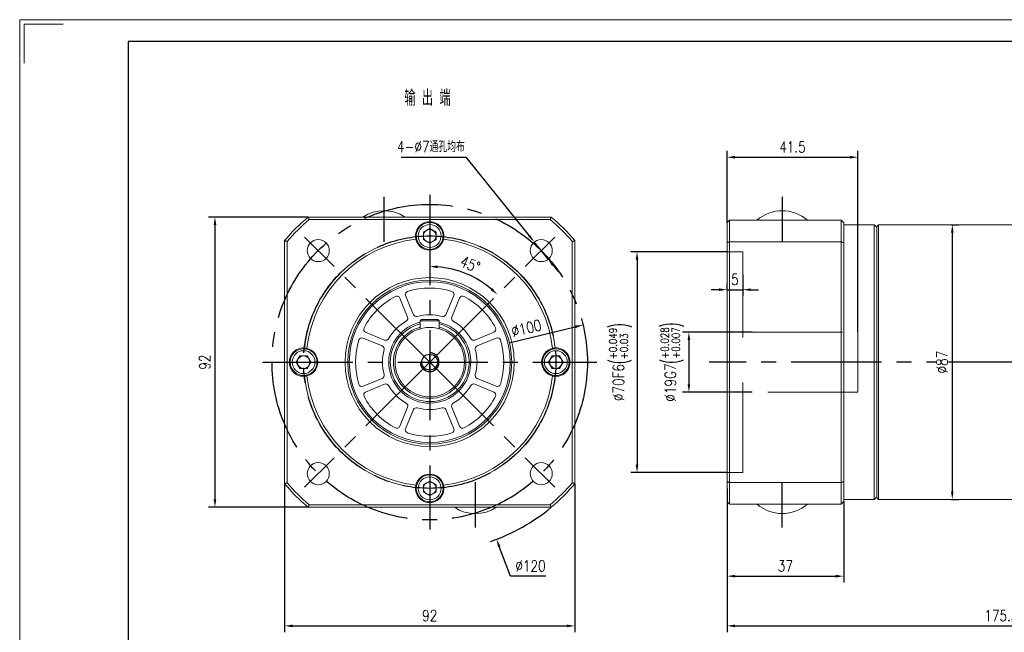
# Model space of a CAD drawing. Header units: millimetres. Extents: x 0 to 578, y 0 to 409.
# Tile 2 of 3: x 0 to 312, y 214 to 409. Entities that reach past the tile are written whole.
import ezdxf

# ---------------------------------------------------------------- set-up
doc = ezdxf.new("R2010")
doc.units = ezdxf.units.MM
doc.header["$LTSCALE"] = 1.5
doc.header["$PDSIZE"] = -1
doc.linetypes.add('CENTER2', pattern=[28.575, 19.05, -3.175, 3.175, -3.175])
doc.linetypes.add('DASHED2', pattern=[9.525, 6.35, -3.175])
for name, color, linetype in [('1轮廓实线层', 7, 'Continuous'), ('3中心线层', 1, 'CENTER2'), ('4虚线层', 6, 'DASHED2'), ('7标注层', 4, 'Continuous')]:
    doc.layers.add(name, color=color, linetype=linetype)
doc.layers.add('图框_外框线', color=7, linetype='Continuous', lineweight=18)
doc.styles.get("Standard").update_dxf_attribs({"font": 'isocp.shx', "width": 0.707, "bigfont": 'hztxt.shx'})
doc.styles.add('TH_GBDIM', font='romans.shx', dxfattribs={"width": 0.8, "bigfont": 'gbcbig.shx'})
doc.dimstyles.new('TH_GBDIM', dxfattribs={"dimtxt": 3.5, "dimasz": 2.5, "dimexe": 2, "dimexo": 0, "dimgap": 1.5, "dimtad": 1, "dimdec": 1, "dimdsep": 46, "dimtxsty": 'TH_GBDIM', "dimcen": 2.5, "dimclrd": 130, "dimclre": 130, "dimclrt": 3, "dimadec": 0, "dimazin": 2, "dimtfac": 0.714286, "dimtdec": 1, "dimtmove": 0, "dimatfit": 3, "dimfxl": 1, "dimtzin": 0, "dimlwd": -1, "dimlwe": -1, "dimarcsym": 0})

# ---------------------------------------------------------------- blocks, each defined once
blk = doc.blocks.new('*D9')
at = {"layer": '7标注层', "color": 130}
for p, q in [((232.28, 309.48), (210.2, 309.48)), ((212.2, 306.98), (212.2, 292.98)), ((232.28, 290.48), (210.2, 290.48))]:
    blk.add_line(p, q, dxfattribs=at)
for points in [[(212.61, 306.98), (211.78, 306.98), (212.2, 309.48)], [(211.78, 292.98), (212.61, 292.98), (212.2, 290.48)]]:
    blk.add_solid(points, dxfattribs=at)
at = {"layer": 'Defpoints', "color": 0}
for p in [(232.28, 309.48), (212.2, 290.48), (232.28, 290.48)]:
    blk.add_point(p, dxfattribs=at)
at = {"layer": '7标注层', "color": 3, "insert": (206.9, 299.98), "char_height": 3.5, "attachment_point": 5, "rotation": 90, "style": 'TH_GBDIM'}
blk.add_mtext('{\\A1;{%%c19}{}{G7\\H0.7143x;{\\H2x;\\W0.5;(}\\S+0.028^ +0.007;{\\H2x;\\W0.5;)}}}', dxfattribs=at)
blk = doc.blocks.new('*D10')
at = {"layer": '7标注层', "color": 130}
for p, q in [((224.28, 334.98), (193.75, 334.98)), ((195.75, 332.48), (195.75, 267.48)), ((224.28, 264.98), (193.75, 264.98))]:
    blk.add_line(p, q, dxfattribs=at)
for points in [[(196.16, 332.48), (195.33, 332.48), (195.75, 334.98)], [(195.33, 267.48), (196.16, 267.48), (195.75, 264.98)]]:
    blk.add_solid(points, dxfattribs=at)
at = {"layer": 'Defpoints', "color": 0}
for p in [(224.28, 334.98), (195.75, 264.98), (224.28, 264.98)]:
    blk.add_point(p, dxfattribs=at)
at = {"layer": '7标注层', "color": 3, "insert": (190.45, 299.98), "char_height": 3.5, "attachment_point": 5, "rotation": 90, "style": 'TH_GBDIM'}
blk.add_mtext('{\\A1;{%%c70}{}{F6\\H0.7143x;{\\H2x;\\W0.5;(}\\S+0.049^ +0.03;{\\H2x;\\W0.5;)}}}', dxfattribs=at)
blk = doc.blocks.new('*D11')
at = {"layer": '7标注层', "color": 130}
for p, q in [((224.28, 322.79), (224.28, 324.95)), ((229.28, 327.79), (229.28, 320.95)), ((221.78, 322.95), (219.28, 322.95)), ((224.28, 322.95), (229.28, 322.95)), ((231.78, 322.95), (234.28, 322.95))]:
    blk.add_line(p, q, dxfattribs=at)
for points in [[(221.78, 322.53), (221.78, 323.36), (224.28, 322.95)], [(231.78, 323.36), (231.78, 322.53), (229.28, 322.95)]]:
    blk.add_solid(points, dxfattribs=at)
at = {"layer": 'Defpoints', "color": 0}
for p in [(229.28, 327.79), (224.28, 322.79), (229.28, 322.95)]:
    blk.add_point(p, dxfattribs=at)
at = {"layer": '7标注层', "color": 3, "insert": (226.78, 326.2), "char_height": 3.5, "attachment_point": 5, "style": 'TH_GBDIM'}
blk.add_mtext('5', dxfattribs=at)
blk = doc.blocks.new('*D12')
at = {"layer": '7标注层', "color": 130}
for p, q in [((224.28, 344.18), (224.28, 366.93)), ((265.78, 309.48), (265.78, 366.93)), ((226.78, 364.93), (263.28, 364.93))]:
    blk.add_line(p, q, dxfattribs=at)
for points in [[(226.78, 365.34), (226.78, 364.51), (224.28, 364.93)], [(263.28, 364.51), (263.28, 365.34), (265.78, 364.93)]]:
    blk.add_solid(points, dxfattribs=at)
at = {"layer": 'Defpoints', "color": 0}
for p in [(265.78, 364.93), (224.28, 344.18), (265.78, 309.48)]:
    blk.add_point(p, dxfattribs=at)
at = {"layer": '7标注层', "color": 3, "insert": (245.03, 368.18), "char_height": 3.5, "attachment_point": 5, "style": 'TH_GBDIM'}
blk.add_mtext('41.5', dxfattribs=at)
blk = doc.blocks.new('*D13')
at = {"layer": '7标注层', "color": 130}
for p, q in [((224.28, 259.98), (224.28, 214.38)), ((398.28, 257.32), (398.28, 214.38)), ((226.78, 216.38), (395.78, 216.38))]:
    blk.add_line(p, q, dxfattribs=at)
for points in [[(226.78, 216.8), (226.78, 215.96), (224.28, 216.38)], [(395.78, 215.96), (395.78, 216.8), (398.28, 216.38)]]:
    blk.add_solid(points, dxfattribs=at)
at = {"layer": 'Defpoints', "color": 0}
for p in [(224.28, 259.98), (398.28, 257.32), (398.28, 216.38)]:
    blk.add_point(p, dxfattribs=at)
at = {"layer": '7标注层', "color": 3, "insert": (311.28, 219.63), "char_height": 3.5, "attachment_point": 5, "style": 'TH_GBDIM'}
blk.add_mtext('{175.5}{}{}', dxfattribs=at)
blk = doc.blocks.new('*D19')
at = {"layer": '7标注层', "color": 130}
for p, q in [((84.01, 261.46), (84.01, 214.38)), ((176.01, 261.46), (176.01, 214.38)), ((86.51, 216.38), (173.51, 216.38))]:
    blk.add_line(p, q, dxfattribs=at)
for points in [[(86.51, 216.8), (86.51, 215.96), (84.01, 216.38)], [(173.51, 215.96), (173.51, 216.8), (176.01, 216.38)]]:
    blk.add_solid(points, dxfattribs=at)
at = {"layer": 'Defpoints', "color": 0}
for p in [(84.01, 261.46), (176.01, 261.46), (176.01, 216.38)]:
    blk.add_point(p, dxfattribs=at)
at = {"layer": '7标注层', "color": 3, "insert": (130.01, 219.63), "char_height": 3.5, "attachment_point": 5, "style": 'TH_GBDIM'}
blk.add_mtext('92', dxfattribs=at)
blk = doc.blocks.new('*D20')
at = {"layer": '7标注层', "color": 130}
for p, q in [((91.49, 345.98), (59.92, 345.98)), ((61.92, 343.48), (61.92, 256.48)), ((91.49, 253.98), (59.92, 253.98))]:
    blk.add_line(p, q, dxfattribs=at)
for points in [[(62.34, 343.48), (61.5, 343.48), (61.92, 345.98)], [(61.5, 256.48), (62.34, 256.48), (61.92, 253.98)]]:
    blk.add_solid(points, dxfattribs=at)
at = {"layer": 'Defpoints', "color": 0}
for p in [(91.49, 345.98), (61.92, 253.98), (91.49, 253.98)]:
    blk.add_point(p, dxfattribs=at)
at = {"layer": '7标注层', "color": 3, "insert": (58.67, 299.98), "char_height": 3.5, "attachment_point": 5, "rotation": 90, "style": 'TH_GBDIM'}
blk.add_mtext('92', dxfattribs=at)
blk = doc.blocks.new('*D21')
at = {"color": 130}
blk.add_arc((130.01, 299.98), 30.32, 49.7259, 85.2741, dxfattribs=at)
for points in [[(132.52, 330.61), (132.49, 329.78), (130.01, 330.3)], [(149.32, 322.8), (149.89, 323.42), (151.45, 321.42)]]:
    blk.add_solid(points, dxfattribs=at)
at = {"layer": 'Defpoints', "color": 0}
for p in [(130.01, 352.98), (168.71, 338.68), (145.17, 326.24), (130.01, 299.98), (130.01, 246.98)]:
    blk.add_point(p, dxfattribs=at)
at = {"color": 3, "insert": (142.85, 330.99), "char_height": 3.5, "attachment_point": 5, "rotation": 337.5, "style": 'TH_GBDIM'}
blk.add_mtext('45%%d', dxfattribs=at)
blk = doc.blocks.new('*D22')
at = {"layer": '7标注层', "color": 130}
for p, q in [((224.28, 259.98), (224.28, 230.14)), ((261.28, 255.78), (261.28, 230.14)), ((226.78, 232.14), (258.78, 232.14))]:
    blk.add_line(p, q, dxfattribs=at)
for points in [[(226.78, 232.56), (226.78, 231.72), (224.28, 232.14)], [(258.78, 231.72), (258.78, 232.56), (261.28, 232.14)]]:
    blk.add_solid(points, dxfattribs=at)
at = {"layer": 'Defpoints', "color": 0}
for p in [(224.28, 259.98), (261.28, 255.78), (261.28, 232.14)]:
    blk.add_point(p, dxfattribs=at)
at = {"layer": '7标注层', "color": 3, "insert": (242.78, 235.39), "char_height": 3.5, "attachment_point": 5, "style": 'TH_GBDIM'}
blk.add_mtext('37', dxfattribs=at)
blk = doc.blocks.new('*D32')
at = {"layer": '7标注层', "color": 130}
for p, q in [((120.95, 364.93), (141.43, 364.93)), ((141.43, 364.93), (161.59, 340)), ((167.56, 332.61), (163.16, 338.06)), ((169.14, 330.67), (170.71, 328.73))]:
    blk.add_line(p, q, dxfattribs=at)
for points in [[(161.27, 339.74), (161.91, 340.26), (163.16, 338.06)], [(169.46, 330.93), (168.81, 330.41), (167.56, 332.61)]]:
    blk.add_solid(points, dxfattribs=at)
at = {"layer": 'Defpoints', "color": 0}
for p in [(163.16, 338.06), (167.56, 332.61)]:
    blk.add_point(p, dxfattribs=at)
at = {"layer": '7标注层', "color": 3, "insert": (130.39, 368.29), "char_height": 3.5, "attachment_point": 5, "style": 'TH_GBDIM'}
blk.add_mtext('{4-∅7通孔均布}{}{}', dxfattribs=at)
blk = doc.blocks.new('*D35')
at = {"layer": '7标注层', "color": 130}
for p, q in [((127.51, 299.98), (132.51, 299.98)), ((130.01, 297.48), (130.01, 302.48)), ((155.6, 232.14), (152.07, 241.5)), ((166.82, 232.14), (155.6, 232.14))]:
    blk.add_line(p, q, dxfattribs=at)
blk.add_arc((130.01, 299.98), 60, 288.7588, 309.9445, dxfattribs=at)
blk.add_solid([(152.46, 241.65), (151.68, 241.35), (151.19, 243.84)], dxfattribs=at)
at = {"layer": 'Defpoints', "color": 0}
for p in [(108.83, 356.12), (151.19, 243.84)]:
    blk.add_point(p, dxfattribs=at)
at = {"layer": '7标注层', "color": 3, "insert": (161.97, 235.39), "char_height": 3.5, "attachment_point": 5, "style": 'TH_GBDIM'}
blk.add_mtext('∅120', dxfattribs=at)
blk = doc.blocks.new('*D36')
at = {"layer": '7标注层', "color": 130}
blk.add_line((155.23, 306.09), (176.17, 311.17), dxfattribs=at)
blk.add_solid([(176.27, 310.77), (176.07, 311.58), (178.6, 311.76)], dxfattribs=at)
at = {"layer": 'Defpoints', "color": 0}
for p in [(178.6, 311.76), (81.42, 288.2)]:
    blk.add_point(p, dxfattribs=at)
at = {"layer": '7标注层', "color": 3, "insert": (160.65, 310.75), "char_height": 3.5, "attachment_point": 5, "rotation": 13.631, "style": 'TH_GBDIM'}
blk.add_mtext('∅100', dxfattribs=at)
blk = doc.blocks.new('*D39')
at = {"layer": '7标注层', "color": 130}
for p, q in [((295.37, 343.48), (297.71, 343.48)), ((295.71, 340.98), (295.71, 258.98)), ((295.37, 256.48), (297.71, 256.48))]:
    blk.add_line(p, q, dxfattribs=at)
for points in [[(296.13, 340.98), (295.29, 340.98), (295.71, 343.48)], [(295.29, 258.98), (296.13, 258.98), (295.71, 256.48)]]:
    blk.add_solid(points, dxfattribs=at)
at = {"layer": 'Defpoints', "color": 0}
for p in [(295.37, 343.48), (295.37, 256.48), (295.71, 256.48)]:
    blk.add_point(p, dxfattribs=at)
at = {"layer": '7标注层', "color": 3, "insert": (292.46, 299.98), "char_height": 3.5, "attachment_point": 5, "rotation": 90, "style": 'TH_GBDIM'}
blk.add_mtext('{%%c87}{}{}', dxfattribs=at)

msp = doc.modelspace()

# ---------------------------------------------------------------- linework, layer by layer
at = {"color": 7, "linetype": 'Continuous', "lineweight": 15}
for p, q in [((91.485379, 345.978819), (168.53082, 345.978819)), ((168.238977, 345.17882), (91.777222, 345.17882)), ((224.283231, 337.84173), (224.283231, 344.178818)), ((225.08323, 344.978816), (225.08323, 338.136386)), ((260.483233, 344.978816), (225.08323, 344.978816)), ((260.483233, 338.136386), (260.483233, 344.978816)), ((261.283232, 344.178818), (261.283232, 337.84173)), ((270.983232, 299.978818), (270.983232, 343.478817)), ((272.283232, 343.478817), (272.283232, 316.625547)), ((128.008099, 341.13352), (130.0081, 342.288218)), ((128.008099, 338.824119), (128.008099, 341.13352)), ((130.0081, 342.288218), (132.0081, 341.13352)), ((132.0081, 341.13352), (132.0081, 338.824119)), ((271.783231, 316.434206), (271.783231, 342.97882)), ((84.008099, 261.456098), (84.008099, 338.501539)), ((84.808098, 338.209696), (84.808098, 261.747941)), ((130.0081, 337.669417), (128.008099, 338.824119)), ((132.0081, 338.824119), (130.0081, 337.669417)), ((175.208101, 261.747941), (175.208101, 338.209696)), ((176.0081, 338.501539), (176.0081, 261.456098)), ((224.283231, 262.115907), (224.283231, 337.84173)), ((225.08323, 338.136386), (260.483233, 338.136386)), ((225.08323, 338.136386), (225.08323, 261.821251)), ((260.483233, 261.821251), (260.483233, 338.136386)), ((261.283232, 337.84173), (261.283232, 262.115907)), ((123.009309, 314.262268), (120.507927, 320.301139)), ((122.355686, 321.066506), (124.857068, 315.027634)), ((135.159131, 315.027634), (137.660514, 321.066506)), ((139.508272, 320.301139), (137.00689, 314.262268)), ((271.783231, 256.978817), (271.783231, 316.434206)), ((272.283232, 316.625547), (272.283232, 256.47882)), ((127.4081, 313.478818), (127.0081, 313.078818)), ((127.0081, 313.078818), (127.0081, 310.561824)), ((133.0081, 313.078818), (127.0081, 313.078818)), ((127.4081, 313.478818), (132.6081, 313.478818)), ((132.6081, 313.478818), (133.0081, 313.078818)), ((133.0081, 313.078818), (133.0081, 310.561824)), ((109.685779, 309.478992), (115.72465, 306.977609)), ((144.291549, 306.977609), (150.330421, 309.478992)), ((114.959283, 305.12985), (108.920412, 307.631232)), ((151.095787, 307.631232), (145.056916, 305.12985)), ((87.6987, 299.978819), (88.853398, 301.978818)), ((88.853398, 297.978818), (87.6987, 299.978819)), ((88.853398, 301.978818), (91.162799, 301.978818)), ((91.162799, 301.978818), (92.317501, 299.978819)), ((92.317501, 299.978819), (91.162799, 297.978818)), ((167.698698, 299.978819), (168.8534, 301.978818)), ((168.8534, 297.978818), (167.698698, 299.978819)), ((168.8534, 301.978818), (171.162801, 301.978818)), ((171.162801, 301.978818), (172.317499, 299.978819)), ((172.317499, 299.978819), (171.162801, 297.978818)), ((270.983232, 256.47882), (270.983232, 299.978818)), ((91.162799, 297.978818), (88.853398, 297.978818)), ((171.162801, 297.978818), (168.8534, 297.978818)), ((108.920412, 292.326405), (114.959283, 294.827787)), ((145.056916, 294.827787), (151.095787, 292.326405)), ((115.72465, 292.980028), (109.685779, 290.478646)), ((150.330421, 290.478646), (144.291549, 292.980028)), ((120.507927, 279.656498), (123.009309, 285.695368)), ((124.857068, 284.930002), (122.355686, 278.891131)), ((137.660514, 278.891131), (135.159131, 284.930002)), ((137.00689, 285.695368), (139.508272, 279.656498)), ((128.008099, 261.133518), (130.0081, 262.28822)), ((130.0081, 262.28822), (132.0081, 261.133518)), ((128.008099, 258.824117), (128.008099, 261.133518)), ((132.0081, 261.133518), (132.0081, 258.824117)), ((224.283231, 255.778819), (224.283231, 262.115907)), ((260.483233, 261.821251), (225.08323, 261.821251)), ((225.08323, 261.821251), (225.08323, 254.978817)), ((260.483233, 254.978817), (260.483233, 261.821251)), ((261.283232, 262.115907), (261.283232, 255.778819)), ((130.0081, 257.669419), (128.008099, 258.824117)), ((132.0081, 258.824117), (130.0081, 257.669419)), ((168.53082, 253.978819), (91.485379, 253.978819)), ((91.777222, 254.778817), (168.238977, 254.778817)), ((225.08323, 254.978817), (260.483233, 254.978817))]:
    msp.add_line(p, q, dxfattribs=at)
for centre, radius in [((130.0081, 339.978818), 4.25), ((130.0081, 339.978818), 3.625), ((94.65276, 335.334157), 3.5), ((165.363439, 335.334157), 3.5), ((130.0081, 299.978818), 26.8), ((130.0081, 299.978818), 26), ((130.0081, 299.978818), 25.5), ((130.0081, 299.978818), 11), ((90.0081, 299.978818), 4.25), ((90.0081, 299.978818), 3.625), ((170.0081, 299.978818), 4.25), ((170.0081, 299.978818), 3.625), ((94.65276, 264.623479), 3.5), ((165.363439, 264.623479), 3.5), ((130.0081, 259.978818), 4.25), ((130.0081, 259.978818), 3.625)]:
    msp.add_circle(centre, radius, dxfattribs=at)
msp.add_circle((130.0081, 299.978818), 2.5)
for centre, radius, start, end in [((115.5081, 335.812152), 12.166667, 56.68008063, 123.31991937), ((241.783233, 335.812152), 12.166667, 48.88790956, 131.11209044), ((130.0081, 299.978818), 60, 129.94450519, 140.05549481), ((130.0081, 299.978818), 59.2, 130.22507172, 139.77492828), ((130.0081, 339.978818), 4.5, 356.77541041, 183.22458959), ((130.0081, 299.978818), 59.2, 40.22507172, 49.77492828), ((130.0081, 299.978818), 60, 39.94450519, 50.05549481), ((130.0081, 339.978818), 2, 120, 180), ((130.0081, 339.978818), 2, 60, 120), ((130.0081, 339.978818), 2, 0, 60), ((130.0081, 299.978818), 40, 96.44917918, 173.55082082), ((130.0081, 299.978818), 39.2, 96.41084048, 173.58915952), ((130.0081, 339.978818), 4.5, 193.42957493, 346.57042507), ((130.0081, 339.978818), 2, 180, 240), ((130.0081, 339.978818), 2, 240, 300), ((130.0081, 339.978818), 2, 300, 0), ((130.0081, 299.978818), 39.2, 6.41084048, 83.58915952), ((130.0081, 299.978818), 40, 6.44917918, 83.55082082), ((123.279565, 321.449189), 1, 107.40031109, 202.5), ((130.0081, 299.978818), 23.5, 72.59968891, 107.40031109), ((136.736634, 321.449189), 1, 337.5, 72.59968891), ((130.0081, 299.978818), 23.5, 117.59968891, 152.40031109), ((119.584047, 319.918456), 1, 22.5, 117.59968891), ((140.432152, 319.918456), 1, 62.40031109, 157.5), ((130.0081, 299.978818), 23.5, 27.59968891, 62.40031109), ((130.0081, 299.978818), 15, 119.68075578, 150.31924422), ((130.0081, 299.978818), 13, 103.3423638, 180), ((130.0081, 299.978818), 13, 180, 76.6576362), ((122.085429, 313.879584), 1, 299.68075578, 22.5), ((125.780947, 315.410318), 1, 202.5, 285.31924422), ((130.0081, 299.978818), 15, 74.68075578, 105.31924422), ((134.235252, 315.410318), 1, 254.68075578, 337.5), ((137.93077, 313.879584), 1, 157.5, 240.31924422), ((130.0081, 299.978818), 15, 29.68075578, 60.31924422), ((110.068462, 310.402871), 1, 152.40031109, 247.5), ((130.0081, 299.978818), 12.5, 103.88654036, 180), ((130.0081, 299.978818), 12.5, 180, 76.11345964), ((130.0081, 299.978818), 11.5, 180, 74.87833469), ((130.0081, 299.978818), 11.5, 105.12166531, 180), ((149.947737, 310.402871), 1, 292.5, 27.59968891), ((130.0081, 299.978818), 23.5, 162.59968891, 197.40031109), ((108.537729, 306.707353), 1, 67.5, 162.59968891), ((116.107333, 307.901489), 1, 247.5, 330.31924422), ((143.908866, 307.901489), 1, 209.68075578, 292.5), ((151.47847, 306.707353), 1, 17.40031109, 112.5), ((130.0081, 299.978818), 23.5, 342.59968891, 17.40031109), ((90.0081, 299.978818), 4.5, 86.77541041, 273.22458959), ((90.0081, 299.978818), 4.5, 283.42957493, 76.57042507), ((114.5766, 304.205971), 1, 344.68075578, 67.5), ((130.0081, 299.978818), 15, 164.68075578, 195.31924422), ((145.439599, 304.205971), 1, 112.5, 195.31924422), ((130.0081, 299.978818), 15, 344.68075578, 15.31924422), ((170.0081, 299.978818), 4.5, 103.42957493, 256.57042507), ((170.0081, 299.978818), 4.5, 266.77541041, 93.22458959), ((90.0081, 299.978818), 2, 150, 210), ((90.0081, 299.978818), 2, 90, 150), ((90.0081, 299.978818), 2, 30, 90), ((90.0081, 299.978818), 2, 330, 30), ((170.0081, 299.978818), 2, 150, 210), ((170.0081, 299.978818), 2, 90, 150), ((170.0081, 299.978818), 2, 30, 90), ((170.0081, 299.978818), 2, 330, 30), ((90.0081, 299.978818), 2, 210, 270), ((90.0081, 299.978818), 2, 270, 330), ((170.0081, 299.978818), 2, 210, 270), ((170.0081, 299.978818), 2, 270, 330), ((130.0081, 299.978818), 40, 186.44917918, 263.55082082), ((130.0081, 299.978818), 39.2, 186.41084048, 263.58915952), ((114.5766, 295.751666), 1, 292.5, 15.31924422), ((130.0081, 299.978818), 39.2, 276.41084048, 353.58915952), ((130.0081, 299.978818), 40, 276.44917918, 353.55082082), ((145.439599, 295.751666), 1, 164.68075578, 247.5), ((108.537729, 293.250284), 1, 197.40031109, 292.5), ((110.068462, 289.554766), 1, 112.5, 207.59968891), ((116.107333, 292.056148), 1, 29.68075578, 112.5), ((130.0081, 299.978818), 15, 209.68075578, 240.31924422), ((130.0081, 299.978818), 15, 299.68075578, 330.31924422), ((143.908866, 292.056148), 1, 67.5, 150.31924422), ((149.947737, 289.554766), 1, 332.40031109, 67.5), ((151.47847, 293.250284), 1, 247.5, 342.59968891), ((130.0081, 299.978818), 23.5, 207.59968891, 242.40031109), ((130.0081, 299.978818), 23.5, 297.59968891, 332.40031109), ((122.085429, 286.078052), 1, 337.5, 60.31924422), ((125.780947, 284.547319), 1, 74.68075578, 157.5), ((130.0081, 299.978818), 15, 254.68075578, 285.31924422), ((134.235252, 284.547319), 1, 22.5, 105.31924422), ((137.93077, 286.078052), 1, 119.68075578, 202.5), ((119.584047, 280.039181), 1, 242.40031109, 337.5), ((123.279565, 278.508448), 1, 157.5, 252.59968891), ((136.736634, 278.508448), 1, 287.40031109, 22.5), ((140.432152, 280.039181), 1, 202.5, 297.59968891), ((130.0081, 299.978818), 23.5, 252.59968891, 287.40031109), ((130.0081, 259.978818), 4.5, 13.42957493, 166.57042507), ((130.0081, 299.978818), 60, 219.94450519, 230.05549481), ((130.0081, 299.978818), 59.2, 220.22507172, 229.77492828), ((130.0081, 259.978818), 4.5, 176.77541041, 3.22458959), ((130.0081, 259.978818), 2, 120, 180), ((130.0081, 259.978818), 2, 180, 240), ((130.0081, 259.978818), 2, 60, 120), ((130.0081, 259.978818), 2, 0, 60), ((130.0081, 259.978818), 2, 300, 0), ((130.0081, 299.978818), 59.2, 310.22507172, 319.77492828), ((130.0081, 299.978818), 60, 309.94450519, 320.05549481), ((130.0081, 259.978818), 2, 240, 300), ((144.5081, 264.145485), 12.166667, 236.68008063, 303.31991937), ((241.783233, 264.145485), 12.166667, 228.88790956, 311.11209044)]:
    msp.add_arc(centre, radius, start, end, dxfattribs=at)
at = {"color": 4}
msp.add_arc((130.0081, 299.978818), 3, 180, 90, dxfattribs=at)
at = {"color": 7, "linetype": 'Continuous', "lineweight": 15}
for points in [[(91.485379, 345.978819), (91.777222, 345.17882)], [(168.53082, 345.978819), (168.238977, 345.17882)], [(225.08323, 344.978816), (224.283231, 344.178818)], [(261.283232, 344.178818), (260.483233, 344.978816)], [(270.983232, 343.478817), (261.283232, 343.478817)], [(271.783231, 342.678819), (270.983232, 343.478817)], [(272.283232, 343.478817), (271.783231, 342.97882)], [(315.783232, 343.478817), (272.283232, 343.478817)], [(84.808098, 338.209696), (84.008099, 338.501539)], [(125.515224, 339.725692), (125.631147, 338.933695)], [(134.385052, 338.933695), (134.500975, 339.725692)], [(176.0081, 338.501539), (175.208101, 338.209696)], [(225.08323, 338.136386), (224.283231, 337.84173)], [(261.283232, 337.84173), (260.483233, 338.136386)], [(91.053223, 304.355771), (90.261223, 304.471694)], [(169.754976, 304.471694), (168.962976, 304.355771)], [(90.261223, 295.485943), (91.053223, 295.601866)], [(168.962976, 295.601866), (169.754976, 295.485943)], [(84.808098, 261.747941), (84.008099, 261.456098)], [(125.631147, 261.023942), (125.515224, 260.231942)], [(134.500975, 260.231942), (134.385052, 261.023942)], [(176.0081, 261.456098), (175.208101, 261.747941)], [(225.08323, 261.821251), (224.283231, 262.115907)], [(261.283232, 262.115907), (260.483233, 261.821251)], [(261.283232, 256.47882), (270.983232, 256.47882)], [(270.983232, 256.47882), (271.783231, 257.278818)], [(271.783231, 256.978817), (272.283232, 256.47882)], [(272.283232, 256.47882), (315.783232, 256.47882)], [(91.777222, 254.778817), (91.485379, 253.978819)], [(168.238977, 254.778817), (168.53082, 253.978819)], [(224.283231, 255.778819), (225.08323, 254.978817)], [(261.283232, 255.778819), (260.483233, 254.978817)]]:
    msp.add_open_spline(points, degree=1, dxfattribs=at)
for points, knots in [([(271.783231, 316.816378), (271.754521, 316.617559), (271.70893, 316.30184), (271.763154, 315.950066), (271.783231, 315.819816)], [0, 0, 0, 0, 0.6297356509, 1, 1, 1, 1]), ([(271.783231, 260.738704), (271.754521, 260.623156), (271.70893, 260.43967), (271.763154, 260.356654), (271.783231, 260.325916)], [0, 0, 0, 0, 0.6297348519, 1, 1, 1, 1])]:
    msp.add_open_spline(points, degree=3, knots=knots, dxfattribs=at)
at = {"layer": '3中心线层'}
for p, q in [((130.0081, 352.978818), (130.0081, 246.978818)), ((130.0081, 299.978818), (90.349498, 339.63742)), ((130.0081, 299.978818), (169.666702, 339.63742)), ((77.0081, 299.978818), (183.0081, 299.978818)), ((130.0081, 299.978818), (90.349498, 260.320216)), ((130.0081, 299.978818), (169.666702, 260.320216)), ((401.815331, 299.978818), (218.577953, 299.978818))]:
    msp.add_line(p, q, dxfattribs=at)
at = {"layer": '3中心线层', "ltscale": 0.5}
for p, q in [((115.508098, 352.351622), (115.508098, 337.177094)), ((241.783231, 352.351622), (241.783231, 337.177094)), ((144.508101, 247.606015), (144.508101, 262.780543)), ((241.783231, 247.606015), (241.783231, 262.780543))]:
    msp.add_line(p, q, dxfattribs=at)
at = {"layer": '3中心线层'}
for radius in [50, 40]:
    msp.add_circle((130.0081, 299.978818), radius, dxfattribs=at)
at = {"layer": '4虚线层', "lineweight": 15, "ltscale": 3}
for p, q in [((224.283231, 334.978819), (229.283233, 334.978819)), ((229.283233, 264.978818), (229.283233, 334.978819)), ((232.283233, 309.478818), (265.783234, 309.478818)), ((265.783234, 290.478818), (265.783234, 309.478818)), ((265.783234, 290.478818), (232.283233, 290.478818)), ((229.283233, 264.978818), (224.283231, 264.978818))]:
    msp.add_line(p, q, dxfattribs=at)
at = {"layer": '图框_外框线', "color": 3}
msp.add_lwpolyline([(0, 0), (577.70103, 0), (577.70103, 408.517157), (0, 408.517157)], close=True, dxfattribs=at)
msp.add_lwpolyline([(1.375479, 394.762371), (1.375479, 407.141678), (13.754786, 407.141678)], dxfattribs=at)
at = {"layer": '图框_外框线', "color": 3, "lineweight": 25}
msp.add_lwpolyline([(34.386966, 6.877393), (570.823637, 6.877393), (570.823637, 401.639764), (34.386966, 401.639764)], close=True, dxfattribs=at)

# ---------------------------------------------------------------- texts
at = {"color": 3, "insert": (121.989632, 386.216518), "char_height": 5, "width": 20.39929401, "attachment_point": 1}
msp.add_mtext('输 出 端', dxfattribs=at)

# ---------------------------------------------------------------- dimensions: what is measured, and where the dimension line sits
dim = msp.add_angular_dim_2l(base=(145.167202, 326.235153), line1=((130.0081, 299.978818), (168.710022, 338.680741)), line2=((130.0081, 352.978818), (130.0081, 246.978818)), dimstyle='TH_GBDIM')
dim.commit()
dim.dimension.update_dxf_attribs({"geometry": '*D21', "text_midpoint": (142.854095, 330.991795)})
at = {"layer": '7标注层'}
dim = msp.add_diameter_dim_2p(p1=(167.56447, 332.61286), p2=(163.162407, 338.055455), text='{4-<>通孔均布}{}{}', dimstyle='TH_GBDIM', override={"dimgap": 1.5, "dimtad": 1, "dimtih": 0, "dimtoh": 1, "dimdec": 1, "dimlfac": 1, "dimse1": 0, "dimse2": 0, "dimsd1": 0, "dimsd2": 0, "dimtix": 0, "dimtofl": 1, "dimatfit": 3}, dxfattribs=at)
dim.commit()
dim.dimension.update_dxf_attribs({"geometry": '*D32', "text_midpoint": (130.386498, 364.925275), "dimtype": 163})
for base, p1, p2, picture, middle in [((265.78323, 364.925275), (224.283231, 344.178818), (265.78323, 309.478818), '*D12', (245.033231, 364.925275)), ((229.283233, 322.947996), (224.283231, 322.793729), (229.283233, 327.793731), '*D11', (226.783232, 322.947996)), ((176.0081, 216.378856), (84.0081, 261.456098), (176.0081, 261.456098), '*D19', (130.008101, 216.378856)), ((261.283232, 232.140273), (224.283231, 259.978818), (261.283232, 255.778819), '*D22', (242.783232, 232.140273))]:
    dim = msp.add_linear_dim(base=base, p1=p1, p2=p2, dimstyle='TH_GBDIM', override={"dimexo": 0, "dimgap": 1.5, "dimtad": 1, "dimjust": 0, "dimdec": 5, "dimlfac": 1, "dimse1": 0, "dimse2": 0, "dimsd1": 0, "dimsd2": 0}, dxfattribs=at)
    dim.commit()
    dim.dimension.update_dxf_attribs({"geometry": picture, "text_midpoint": middle, "dimtype": 160})
for p1, p2, override, picture, middle in [((108.830201, 356.117011), (151.185998, 243.840626), {"dimtih": 1, "dimtoh": 1, "dimtofl": 0}, '*D35', (161.966574, 232.140273)), ((81.416411, 288.19545), (178.599788, 311.762187), {"dimgap": 1.5, "dimtad": 1, "dimtih": 0, "dimtoh": 0, "dimdec": 1, "dimlfac": 1, "dimse1": 0, "dimse2": 0, "dimsd1": 0, "dimsd2": 0, "dimtix": 0}, '*D36', (161.416299, 307.595231))]:
    dim = msp.add_diameter_dim_2p(p1=p1, p2=p2, dimstyle='TH_GBDIM', override=override, dxfattribs=at)
    dim.commit()
    dim.dimension.update_dxf_attribs({"geometry": picture, "text_midpoint": middle, "dimtype": 163})
dim = msp.add_linear_dim(base=(61.918367, 253.978818), p1=(91.485379, 345.978819), p2=(91.485379, 253.978818), angle=90, dimstyle='TH_GBDIM', override={"dimexo": 0, "dimgap": 1.5, "dimtad": 1, "dimjust": 0, "dimdec": 5, "dimlfac": 1, "dimse1": 0, "dimse2": 0, "dimsd1": 0, "dimsd2": 0}, dxfattribs=at)
dim.commit()
dim.dimension.update_dxf_attribs({"geometry": '*D20', "text_midpoint": (58.668367, 299.978819)})
dim = msp.add_linear_dim(base=(195.748156, 264.97882), p1=(224.283231, 334.978819), p2=(224.283231, 264.97882), angle=90, text='{\\A1;{%%c<>}{}{F6\\H0.7143x;{\\H2x;\\W0.5;(}\\S+0.049^ +0.03;{\\H2x;\\W0.5;)}}}', dimstyle='TH_GBDIM', override={"dimexo": 0, "dimgap": 1.5, "dimtad": 1, "dimjust": 0, "dimdec": 5, "dimlfac": 1, "dimse1": 0, "dimse2": 0, "dimsd1": 0, "dimsd2": 0, "dimtp": 0.049, "dimtm": -0.03, "dimtdec": 3, "dimtzin": 8}, dxfattribs=at)
dim.commit()
dim.dimension.update_dxf_attribs({"geometry": '*D10', "text_midpoint": (190.44808, 299.978819)})
dim = msp.add_linear_dim(base=(212.196236, 290.478818), p1=(232.283233, 309.478818), p2=(232.283233, 290.478818), angle=90, text='{\\A1;{%%c<>}{}{G7\\H0.7143x;{\\H2x;\\W0.5;(}\\S+0.028^ +0.007;{\\H2x;\\W0.5;)}}}', dimstyle='TH_GBDIM', override={"dimdec": 5, "dimtp": 0.028, "dimtm": -0.007, "dimtdec": 3, "dimtzin": 8}, dxfattribs=at)
dim.commit()
dim.dimension.update_dxf_attribs({"geometry": '*D9', "text_midpoint": (212.196236, 299.978818), "dimtype": 160})
dim = msp.add_linear_dim(base=(398.283233, 216.378856), p1=(224.283231, 259.978818), p2=(398.283233, 257.320789), text='{175.5}{}{}', dimstyle='TH_GBDIM', override={"dimexo": 0, "dimgap": 1.5, "dimtad": 1, "dimjust": 0, "dimdec": 5, "dimlfac": 1, "dimse1": 0, "dimse2": 0, "dimsd1": 0, "dimsd2": 0}, dxfattribs=at)
dim.commit()
dim.dimension.update_dxf_attribs({"geometry": '*D13', "text_midpoint": (311.283232, 219.628856)})

# ---------------------------------------------------------------- next in the draw order: wipeouts: each hides what was drawn before it
msp.add_wipeout([(294.411514, 296.045485), (290.511514, 296.045485), (290.511514, 303.912152), (294.411514, 303.912152)]).dxf.layer = '1轮廓实线层'

# ---------------------------------------------------------------- next in the draw order: dimensions: what is measured, and where the dimension line sits
dim = msp.add_linear_dim(base=(295.711514, 256.47882), p1=(295.365099, 343.478817), p2=(295.365099, 256.47882), angle=90, text='{%%c<>}{}{}', dimstyle='TH_GBDIM', override={"dimexo": 0, "dimgap": 1.5, "dimtad": 1, "dimjust": 0, "dimdec": 1, "dimlfac": 1, "dimse1": 0, "dimse2": 0, "dimsd1": 0, "dimsd2": 0}, dxfattribs=at)
dim.commit()
dim.dimension.update_dxf_attribs({"geometry": '*D39', "text_midpoint": (295.711514, 299.978818), "dimtype": 160})

doc.saveas('drawing.dxf')
